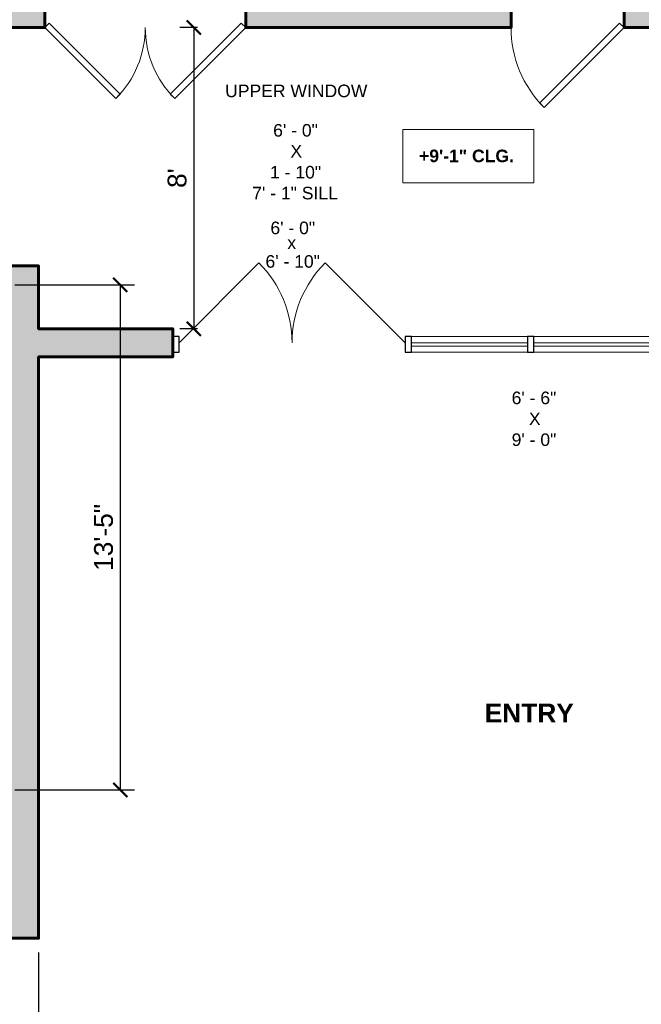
# Model space of a CAD drawing. Header units: inches. Extents: x -2078 to 109126, y -964 to 6385.
# Tile 126 of 137: x 21996 to 22194, y 3659 to 3973. Entities that reach past the tile are written whole.
import ezdxf

# ---------------------------------------------------------------- set-up
doc = ezdxf.new("R2010")
doc.units = ezdxf.units.IN
doc.header["$MEASUREMENT"] = 0
for name, color, linetype, lineweight in [('A-ANNO', 2, 'Continuous', 5), ('A-ANNO-DIMS', 1, 'Continuous', 9), ('A-DOOR', 1, 'Continuous', 18), ('A-GLAZ-CURT', 52, 'Continuous', 9), ('A-GLAZ-CWMG', 51, 'Continuous', 9), ('A-WALL', 3, 'Continuous', 40)]:
    doc.layers.add(name, color=color, linetype=linetype, lineweight=lineweight)
doc.layers.add('A-HATCH', color=9, linetype='Continuous')
doc.styles.add('Arial_1', font='arial.ttf', dxfattribs={"height": 0.0625})
doc.styles.add('Arial_2', font='arial.ttf', dxfattribs={"height": 3})
doc.styles.add('Arial_B', font='arialbd.ttf', dxfattribs={"height": 4.5})
doc.styles.add('Arial_B_1', font='arialbd.ttf', dxfattribs={"height": 3})
doc.styles.add('JC', font='arial.ttf', dxfattribs={"height": 0.125})
doc.dimstyles.new('JC-DIMS', dxfattribs={"dimtxt": 0.125, "dimasz": 0.09375, "dimexe": 0.09375, "dimexo": 0.09375, "dimgap": 0.046875, "dimtad": 1, "dimdec": 1, "dimzin": 0, "dimdsep": 46, "dimlunit": 4, "dimtxsty": 'JC', "dimblk": 'ARCHTICK', "dimcen": 0.09, "dimclrd": 1, "dimclre": 1, "dimclrt": 256, "dimadec": 0, "dimazin": 0, "dimtfac": 1, "dimtdec": 1, "dimtofl": 0, "dimtmove": 1, "dimatfit": 3, "dimfxl": 1, "dimtolj": 1, "dimtzin": 0, "dimarcsym": 0})

# ---------------------------------------------------------------- blocks, each defined once
blk = doc.blocks.new('Door-Curtain-Wall-Double-Storefront - Door-Curtain-Wall-Double-Storefront-1716944-2nd Floor Plan')
at = {"layer": 'A-DOOR', "lineweight": 9}
for p, q in [((-36, 0.5), (-10.54, 25.96)), ((36, 0.5), (10.54, 25.96))]:
    blk.add_line(p, q, dxfattribs=at)
for centre, start, end in [((-36, 0.5), 0, 45), ((36, 0.5), 135, 180)]:
    blk.add_arc(centre, 36, start, end, dxfattribs=at)
blk = doc.blocks.new('JC_DOUBLE DOOR - DOUBLE DOOR-1558173-2nd Floor Plan')
at = {"layer": 'A-DOOR', "lineweight": 30}
for p, q in [((-32, 5), (-9.37, 27.63)), ((-7.96, 26.21), (-30.59, 3.59)), ((-9.37, 27.63), (-7.96, 26.21)), ((9.37, 27.63), (7.96, 26.21)), ((7.96, 26.21), (30.59, 3.59)), ((32, 5), (9.37, 27.63)), ((-30.59, 3.59), (-32, 5)), ((30.59, 3.59), (32, 5))]:
    blk.add_line(p, q, dxfattribs=at)
at = {"layer": 'A-DOOR', "lineweight": 9}
for centre, start, end in [((-32, 5), 360, 45), ((32, 5), 135, 180)]:
    blk.add_arc(centre, 32, start, end, dxfattribs=at)
blk = doc.blocks.new('JC_DOOR_SINGLE PANEL - SINGLE DOOR-1525208-2nd Floor Plan')
at = {"layer": 'A-DOOR', "lineweight": 30}
for p, q in [((-8.87, -27.04), (16.59, -1.59)), ((18, -3), (-7.46, -28.46)), ((16.59, -1.59), (18, -3)), ((-7.46, -28.46), (-8.87, -27.04))]:
    blk.add_line(p, q, dxfattribs=at)
at = {"layer": 'A-DOOR', "lineweight": 9}
blk.add_arc((18, -3), 36, 180, 225, dxfattribs=at)
blk = doc.blocks.new('Rectangular Mullion - 2_5_ x 5_ rectangular-1716951-2nd Floor Plan')
at = {"layer": 'A-GLAZ-CWMG', "lineweight": 30}
for p, q in [((0, 2.5), (-2, 2.5)), ((-2, 2.5), (-2, -2.5)), ((0, -2.5), (0, 2.5)), ((-2, -2.5), (0, -2.5))]:
    blk.add_line(p, q, dxfattribs=at)
blk = doc.blocks.new('System Panel - Glazed-1716952-2nd Floor Plan')
at = {"layer": 'A-GLAZ-CURT', "lineweight": 18}
for p, q in [((18.5, 0.5), (-18.5, 0.5)), ((-18.5, 0.5), (-18.5, -0.5)), ((18.5, -0.5), (18.5, 0.5)), ((-18.5, -0.5), (18.5, -0.5))]:
    blk.add_line(p, q, dxfattribs=at)
blk = doc.blocks.new('Rectangular Mullion - 2_5_ x 5_ rectangular-1716943-2nd Floor Plan')
at = {"layer": 'A-GLAZ-CWMG', "lineweight": 30}
for p, q in [((-1, 2.5), (1, 2.5)), ((-1, -2.5), (-1, 2.5)), ((1, 2.5), (1, -2.5)), ((1, -2.5), (-1, -2.5))]:
    blk.add_line(p, q, dxfattribs=at)
blk = doc.blocks.new('Rectangular Mullion - 2_5_ x 5_ rectangular-1716994-2nd Floor Plan')
at = {"layer": 'A-GLAZ-CWMG', "lineweight": 30}
for p, q in [((-1, 2.5), (1, 2.5)), ((-1, -2.5), (-1, 2.5)), ((1, 2.5), (1, -2.5)), ((1, -2.5), (-1, -2.5))]:
    blk.add_line(p, q, dxfattribs=at)
blk = doc.blocks.new('Rectangular Mullion - 2_5_ x 5_ rectangular-1716784-2nd Floor Plan')
at = {"layer": 'A-GLAZ-CWMG'}
for p, q in [((-235.76, -234.39), (-198.76, -234.39)), ((-198.76, -239.39), (-235.76, -239.39))]:
    blk.add_line(p, q, dxfattribs=at)
blk = doc.blocks.new('_ArchTick')
at = {"color": 0, "linetype": 'ByBlock', "const_width": 0.15}
blk.add_lwpolyline([(-0.5, -0.5), (0.5, 0.5)], dxfattribs=at)
blk = doc.blocks.new('*D919')
at = {"layer": 'A-ANNO-DIMS', "color": 1, "lineweight": -2, "transparency": 16777216}
for p, q in [((22001.88, 3675.98), (22001.88, 3415.15)), ((22313.88, 3675.98), (22313.88, 3415.15)), ((22001.88, 3419.65), (22313.88, 3419.65))]:
    blk.add_line(p, q, dxfattribs=at)
at = {"layer": 'Defpoints', "color": 0, "transparency": 16777216}
for p in [(22001.88, 3680.48), (22313.88, 3680.48), (22313.88, 3419.65)]:
    blk.add_point(p, dxfattribs=at)
at = {"layer": 'A-ANNO-DIMS', "color": 1, "lineweight": -2, "transparency": 16777216, "xscale": 4.5, "yscale": 4.5, "zscale": 4.5, "rotation": 180}
blk.add_blockref('_ArchTick', (22001.88, 3419.65), dxfattribs=at)
at = {"layer": 'A-ANNO-DIMS', "color": 1, "lineweight": -2, "transparency": 16777216, "xscale": 4.5, "yscale": 4.5, "zscale": 4.5}
blk.add_blockref('_ArchTick', (22313.88, 3419.65), dxfattribs=at)
at = {"layer": 'A-ANNO-DIMS', "transparency": 16777216, "insert": (22157.88, 3424.97), "char_height": 6, "width": 0.4874, "attachment_point": 5, "style": 'JC'}
blk.add_mtext("\\A1;26'", dxfattribs=at)
blk = doc.blocks.new('*D923')
at = {"layer": 'A-ANNO-DIMS', "color": 1, "lineweight": -2, "transparency": 16777216}
for p, q in [((23046.88, 3717.02), (23046.88, 3383.14)), ((21468.88, 3675.2), (21468.88, 3383.14)), ((21468.88, 3387.64), (23046.88, 3387.64))]:
    blk.add_line(p, q, dxfattribs=at)
at = {"layer": 'Defpoints', "color": 0, "transparency": 16777216}
for p in [(23046.88, 3721.52), (21468.88, 3679.7), (23046.88, 3387.64)]:
    blk.add_point(p, dxfattribs=at)
at = {"layer": 'A-ANNO-DIMS', "color": 1, "lineweight": -2, "transparency": 16777216, "xscale": 4.5, "yscale": 4.5, "zscale": 4.5, "rotation": 180}
blk.add_blockref('_ArchTick', (21468.88, 3387.64), dxfattribs=at)
at = {"layer": 'A-ANNO-DIMS', "color": 1, "lineweight": -2, "transparency": 16777216, "xscale": 4.5, "yscale": 4.5, "zscale": 4.5}
blk.add_blockref('_ArchTick', (23046.88, 3387.64), dxfattribs=at)
at = {"layer": 'A-ANNO-DIMS', "transparency": 16777216, "insert": (22257.88, 3392.95), "char_height": 6, "width": 0.5739, "attachment_point": 5, "style": 'JC'}
blk.add_mtext('\\A1;131\'-6"', dxfattribs=at)
blk = doc.blocks.new('*D971')
at = {"layer": 'A-ANNO-DIMS', "color": 1, "lineweight": -2, "transparency": 16777216}
for p, q in [((21994.38, 3888.74), (22032.42, 3888.74)), ((22027.92, 3888.74), (22027.92, 3727.74)), ((21994.38, 3727.74), (22032.42, 3727.74))]:
    blk.add_line(p, q, dxfattribs=at)
at = {"layer": 'Defpoints', "color": 0, "transparency": 16777216}
for p in [(21989.88, 3888.74), (21989.88, 3727.74), (22027.92, 3727.74)]:
    blk.add_point(p, dxfattribs=at)
at = {"layer": 'A-ANNO-DIMS', "color": 1, "lineweight": -2, "transparency": 16777216, "xscale": 4.5, "yscale": 4.5, "zscale": 4.5}
for p, rotation in [((22027.92, 3888.74), 90), ((22027.92, 3727.74), 270)]:
    blk.add_blockref('_ArchTick', p, dxfattribs=dict(at, rotation=rotation))
at = {"layer": 'A-ANNO-DIMS', "transparency": 16777216, "insert": (22022.61, 3808.24), "char_height": 6, "width": 0.4874, "attachment_point": 5, "rotation": 90, "style": 'JC'}
blk.add_mtext('\\A1;13\'-5"', dxfattribs=at)
blk = doc.blocks.new('*D977')
at = {"layer": 'A-ANNO-DIMS', "color": 1, "lineweight": -2, "transparency": 16777216}
for p, q in [((22052.5, 3970.74), (22046.84, 3970.74)), ((22051.34, 3970.74), (22051.34, 3874.74)), ((22052.5, 3874.74), (22046.84, 3874.74))]:
    blk.add_line(p, q, dxfattribs=at)
at = {"layer": 'Defpoints', "color": 0, "transparency": 16777216}
for p in [(22057, 3970.74), (22051.34, 3874.74), (22057, 3874.74)]:
    blk.add_point(p, dxfattribs=at)
at = {"layer": 'A-ANNO-DIMS', "color": 1, "lineweight": -2, "transparency": 16777216, "xscale": 4.5, "yscale": 4.5, "zscale": 4.5}
for p, rotation in [((22051.34, 3970.74), 90), ((22051.34, 3874.74), 270)]:
    blk.add_blockref('_ArchTick', p, dxfattribs=dict(at, rotation=rotation))
at = {"layer": 'A-ANNO-DIMS', "transparency": 16777216, "insert": (22046.03, 3922.74), "char_height": 6, "width": 0.4008, "attachment_point": 5, "rotation": 90, "style": 'JC'}
blk.add_mtext("\\A1;8'", dxfattribs=at)
blk = doc.blocks.new('JC- existing door Tag_quad - JC- existing door Tag_quad-839775-2nd Floor Plan')
at = {"layer": 'A-ANNO', "insert": (-0.0234, 0.0378), "char_height": 0.0625, "width": 0.0505, "attachment_point": 1, "style": 'Arial_1', "bg_fill": 3, "box_fill_scale": 1.25, "bg_fill_color": 256, "bg_fill_true_color": 13158600, "bg_fill_transparency": 0}
blk.add_mtext('x', dxfattribs=at)

msp = doc.modelspace()

# ---------------------------------------------------------------- hatches: boundary and pattern name
at = {"layer": 'A-HATCH'}
h = msp.add_hatch(color=256, dxfattribs=at)
h.dxf.hatch_style = 1
h.paths.add_polyline_path([(22085.881, 4616.348), (22072.881, 4616.348), (22072.881, 4545.348), (22085.881, 4545.348)])
h.paths.add_polyline_path([(22325.881, 4616.348), (22312.881, 4616.348), (22312.881, 4525.348), (22315.038, 4525.348), (22315.038, 4406.741), (22273.96, 4406.741), (22273.96, 4401.741), (22322.038, 4401.741), (22322.038, 4406.741), (22320.038, 4406.741), (22320.038, 4525.348), (22325.881, 4525.348)])
h.paths.add_polyline_path([(22565.881, 4616.348), (22552.881, 4616.348), (22552.881, 4525.693), (22560.881, 4525.693), (22560.881, 4406.741), (22547.46, 4406.741), (22547.46, 4401.741), (22570.881, 4401.741), (22570.881, 4406.741), (22565.881, 4406.741)])
h.paths.add_polyline_path([(22441.881, 4567.741), (22436.881, 4567.741), (22436.881, 4406.741), (22416.46, 4406.741), (22416.46, 4401.741), (22448.038, 4401.741), (22448.038, 4406.741), (22441.881, 4406.741)])
h.paths.add_polyline_path([(22686.881, 4567.741), (22681.881, 4567.741), (22681.881, 4406.741), (22667.881, 4406.741), (22667.881, 4401.741), (22686.881, 4401.741)])
h.paths.add_polyline_path([(22619.881, 4406.741), (22606.881, 4406.741), (22606.881, 4401.741), (22619.881, 4401.741)])
h.paths.add_polyline_path([(22804.881, 4616.193), (22792.881, 4616.193), (22792.881, 4526.741), (22804.881, 4526.741)])
h.paths.add_polyline_path([(23044.881, 4616.193), (23032.881, 4616.193), (23032.881, 4525.693), (23044.881, 4525.693)])
h.paths.add_polyline_path([(23285.875, 4616.193), (23272.875, 4616.193), (23272.875, 4524.741), (23278.875, 4524.741), (23278.875, 4525.693), (23284.875, 4525.693), (23284.875, 4532.241), (23285.875, 4532.241), (23285.875, 4563.741), (23409.875, 4563.741), (23409.875, 4533.741), (23375.591, 4533.741), (23375.591, 4524.717), (23381.591, 4524.717), (23381.591, 4525.741), (23421.875, 4525.741), (23421.875, 4616.193), (23409.875, 4616.193), (23409.875, 4573.741), (23285.875, 4573.741)])
h.paths.add_polyline_path([(23419.875, 4441.741), (23422.162, 4441.741), (23422.162, 4451.741), (23381.591, 4451.741), (23381.591, 4452.717), (23375.591, 4452.717), (23375.591, 4451.741), (23375.162, 4451.741), (23375.162, 4449.741), (23278.875, 4449.741), (23278.875, 4452.741), (23272.875, 4452.741), (23272.875, 4449.741), (23270.76, 4449.741), (23270.76, 4429.741), (23274.76, 4429.741), (23274.76, 4424.82), (23279.76, 4424.82), (23279.76, 4441.741), (23409.875, 4441.741), (23409.875, 4338.285), (23337.125, 4338.285), (23337.125, 4336.741), (23279.76, 4336.741), (23279.76, 4341.241), (23274.76, 4341.241), (23274.76, 4324.741), (23279.76, 4324.741), (23279.76, 4330.741), (23337.125, 4330.741), (23337.125, 4329.285), (23409.875, 4329.285), (23409.875, 4223.741), (23279.76, 4223.741), (23279.76, 4235.241), (23274.76, 4235.241), (23274.76, 4214.741), (23279.76, 4214.741), (23279.76, 4217.741), (23410.875, 4217.741), (23410.875, 4099.741), (23279.76, 4099.741), (23279.76, 4127.241), (23274.76, 4127.241), (23274.76, 4113.741), (23269.76, 4113.741), (23269.76, 4097.741), (23244.875, 4097.741), (23244.875, 4092.741), (23410.875, 4092.741), (23410.875, 3999.741), (23285.875, 3999.741), (23285.875, 4016.741), (23273.875, 4016.741), (23273.875, 3980.741), (23201.875, 3980.741), (23201.875, 3970.741), (23222.875, 3970.741), (23222.875, 3950.741), (23228.875, 3950.741), (23228.875, 3970.741), (23285.875, 3970.741), (23285.875, 3993.741), (23410.875, 3993.741), (23410.875, 3874.741), (23228.875, 3874.741), (23228.875, 3914.741), (23222.875, 3914.741), (23222.875, 3874.741), (23208.695, 3874.741), (23208.695, 3866.741), (23410.875, 3866.741), (23410.875, 3830.741), (23425.88, 3830.741), (23425.88, 3765.442), (23351.538, 3765.442), (23351.538, 3806.796), (23279.538, 3806.796), (23279.538, 3771.442), (23147.149, 3771.442), (23147.149, 3660.599), (23153.149, 3660.599), (23153.149, 3765.442), (23285.538, 3765.442), (23285.538, 3800.796), (23345.538, 3800.796), (23345.538, 3759.442), (23431.88, 3759.442), (23431.88, 3836.741), (23419.875, 3836.741), (23419.875, 4231.242), (23584.881, 4231.242), (23584.881, 4241.242), (23419.875, 4241.242), (23419.875, 4341.704)])
h.paths.add_polyline_path([(23279.76, 4288.741), (23274.76, 4288.741), (23274.76, 4283.241), (23279.76, 4283.241)], flags=17)
h.paths.add_polyline_path([(23279.76, 4388.82), (23274.76, 4388.82), (23274.76, 4377.241), (23279.76, 4377.241)], flags=17)
h.paths.add_polyline_path([(23196.875, 4097.741), (23187.37, 4097.741), (23182.992, 4092.335), (23187.655, 4088.559), (23191.042, 4092.741), (23196.875, 4092.741)], flags=17)
h.paths.add_polyline_path([(23164.999, 4060.582), (23160.337, 4064.358), (23157.875, 4061.318), (23157.875, 4049.741), (23163.875, 4049.741), (23163.875, 4059.193)], flags=17)
h.paths.add_polyline_path([(23163.875, 4013.741), (23157.875, 4013.741), (23157.875, 3980.741), (23155.875, 3980.741), (23155.875, 3970.741), (23165.875, 3970.741), (23165.875, 3980.741), (23163.875, 3980.741)], flags=17)
h.paths.add_polyline_path([(22152.381, 3976.741), (22150.881, 3976.741), (22150.881, 3980.741), (22085.881, 3980.741), (22085.881, 4017.381), (22072.881, 4017.381), (22072.881, 3980.741), (22067.881, 3980.741), (22067.881, 3970.741), (22152.381, 3970.741)])
h.paths.add_polyline_path([(22197.881, 4334.741), (22189.881, 4334.741), (22189.881, 4008.741), (22190.881, 4008.741), (22190.881, 3976.741), (22188.381, 3976.741), (22188.381, 3970.741), (22198.381, 3970.741), (22198.381, 3976.741), (22196.881, 3976.741), (22196.881, 4008.741), (22197.881, 4008.741)])
h = msp.add_hatch(color=256, dxfattribs=at)
h.dxf.hatch_style = 1
h.paths.add_polyline_path([(22001.881, 3865.741), (22044.631, 3865.741), (22044.631, 3874.741), (22001.881, 3874.741), (22001.881, 3894.741), (21966.381, 3894.741), (21966.381, 3888.741), (21989.881, 3888.741), (21989.881, 3811.57), (21968.881, 3811.57), (21968.881, 3802.57), (21989.881, 3802.57), (21989.881, 3727.741), (21846.881, 3727.741), (21846.881, 3787.411), (21922.881, 3787.411), (21922.881, 3802.57), (21926.881, 3802.57), (21926.881, 3811.57), (21922.881, 3811.57), (21922.881, 3888.741), (21930.381, 3888.741), (21930.381, 3894.741), (21922.881, 3894.741), (21922.881, 3907.411), (21913.881, 3907.411), (21913.881, 3808.411), (21846.881, 3808.411), (21846.881, 3814.79), (21846.881, 3928.264), (21833.881, 3928.264), (21833.881, 3891.741), (21791.881, 3891.741), (21791.881, 3895.741), (21785.881, 3895.741), (21785.881, 3885.741), (21825.881, 3885.741), (21825.881, 3727.741), (21825.881, 3715.741), (21834.381, 3715.741), (21834.881, 3715.741), (21834.881, 3680.481), (21846.881, 3680.481), (21846.881, 3715.741), (21989.881, 3715.741), (21989.881, 3680.481), (22001.881, 3680.481)])
h.paths.add_polyline_path([(21689.881, 3757.241), (21743.129, 3757.241), (21743.129, 3755.741), (21745.129, 3755.741), (21745.129, 3763.491), (21743.129, 3763.491), (21743.129, 3759.241), (21689.881, 3759.241), (21689.881, 3790.741), (21743.129, 3790.741), (21743.129, 3787.491), (21745.129, 3787.491), (21745.129, 3794.491), (21743.129, 3794.491), (21743.129, 3792.741), (21689.881, 3792.741), (21689.881, 3822.741), (21743.129, 3822.741), (21743.129, 3818.491), (21745.129, 3818.491), (21745.129, 3822.741), (21753.484, 3822.741), (21753.484, 3831.741), (21689.881, 3831.741), (21689.881, 3967.741), (21785.881, 3967.741), (21785.881, 3931.741), (21791.881, 3931.741), (21791.881, 3970.741), (22003.881, 3970.741), (22003.881, 3980.741), (22000.881, 3980.741), (22000.881, 4028.741), (21992.881, 4028.741), (21992.881, 3980.741), (21689.881, 3980.741), (21689.881, 4093.741), (21739.672, 4093.741), (21739.672, 4100.741), (21676.881, 4100.741), (21676.881, 3889.741), (21614.734, 3889.741), (21614.734, 3883.741), (21676.881, 3883.741), (21676.881, 3781.741), (21654.881, 3781.741), (21654.881, 3771.741), (21676.881, 3771.741), (21676.881, 3679.293), (21689.881, 3679.293), (21689.881, 3715.741), (21689.881, 3727.741)])
h.paths.add_polyline_path([(21468.881, 3771.741), (21493.881, 3771.741), (21493.881, 3781.741), (21492.881, 3781.741), (21492.881, 3810.741), (21482.881, 3810.741), (21482.881, 3781.741), (21468.881, 3781.741), (21468.881, 3788.741), (21456.881, 3788.741), (21456.881, 3679.705), (21468.881, 3679.705)])

# ---------------------------------------------------------------- linework, layer by layer
at = {"layer": 'A-ANNO', "flags": 128}
msp.add_lwpolyline([(22117.966, 3938.28), (22159.702, 3938.28), (22159.702, 3921.212), (22117.966, 3921.212)], close=True, dxfattribs=at)
at = {"layer": 'A-WALL', "lineweight": 60}
for points in [[(22188.381, 3970.741), (22198.381, 3970.741), (22198.381, 3976.741), (22196.881, 3976.741), (22196.881, 4008.741), (22197.881, 4008.741), (22197.881, 4334.741), (22189.881, 4334.741), (22189.881, 4008.741), (22190.881, 4008.741), (22190.881, 3976.741), (22188.381, 3976.741)], [(22150.881, 3980.741), (22085.881, 3980.741), (22085.881, 4017.381), (22072.881, 4017.381), (22072.881, 3980.741), (22067.881, 3980.741), (22067.881, 3970.741), (22152.381, 3970.741), (22152.381, 3976.741), (22150.881, 3976.741)]]:
    msp.add_lwpolyline(points, close=True, dxfattribs=at)
for points in [[(21791.881, 3970.741), (22003.881, 3970.741), (22003.881, 3980.741)], [(21989.881, 3680.481), (22001.881, 3680.481), (22001.881, 3865.741), (22044.631, 3865.741), (22044.631, 3874.741), (22001.881, 3874.741), (22001.881, 3894.741), (21966.381, 3894.741)]]:
    msp.add_lwpolyline(points, dxfattribs=at)

# ---------------------------------------------------------------- block references
at = {"layer": 'A-DOOR', "rotation": 180}
msp.add_blockref('JC_DOUBLE DOOR - DOUBLE DOOR-1558173-2nd Floor Plan', (22035.881, 3975.741), dxfattribs=at)
at = {"layer": 'A-DOOR'}
for name, p in [('JC_DOOR_SINGLE PANEL - SINGLE DOOR-1525208-2nd Floor Plan', (22170.381, 3973.741)), ('Door-Curtain-Wall-Double-Storefront - Door-Curtain-Wall-Double-Storefront-1716944-2nd Floor Plan', (22082.631, 3869.741))]:
    msp.add_blockref(name, p, dxfattribs=at)
at = {"layer": 'A-GLAZ-CURT'}
for p in [(22139.131, 3869.741), (22178.131, 3869.741)]:
    msp.add_blockref('System Panel - Glazed-1716952-2nd Floor Plan', p, dxfattribs=at)
at = {"layer": 'A-GLAZ-CWMG', "rotation": 180}
msp.add_blockref('Rectangular Mullion - 2_5_ x 5_ rectangular-1716951-2nd Floor Plan', (22044.631, 3869.741), dxfattribs=at)
at = {"layer": 'A-GLAZ-CWMG', "extrusion": (0, 0, -1), "rotation": 180}
for name, p in [('Rectangular Mullion - 2_5_ x 5_ rectangular-1716943-2nd Floor Plan', (-22119.631, 3869.741)), ('Rectangular Mullion - 2_5_ x 5_ rectangular-1716994-2nd Floor Plan', (-22158.631, 3869.741))]:
    msp.add_blockref(name, p, dxfattribs=at)
at = {"layer": 'A-GLAZ-CWMG'}
for p in [(22356.391, 4106.63), (22395.391, 4106.63)]:
    msp.add_blockref('Rectangular Mullion - 2_5_ x 5_ rectangular-1716784-2nd Floor Plan', p, dxfattribs=at)

# ---------------------------------------------------------------- texts
at = {"layer": 'A-ANNO', "attachment_point": 1}
for s, insert, char_height, width, style in [('UPPER WINDOW', (22061.32, 3952.547), 4, 57.974, 'Arial_2'), ('6\' - 0" ', (22076.615, 3939.977), 4, 19.998, 'Arial_2'), ('X', (22082.115, 3933.311), 4, 4.646, 'Arial_2'), ('+9\'-1" CLG.', (22123.086, 3931.827), 4, 37.976, 'Arial_B_1'), ('1 - 10" ', (22075.615, 3926.644), 4, 22.422, 'Arial_2'), ('7\' - 1" SILL', (22069.949, 3919.977), 4, 34.138, 'Arial_2'), ('6\' - 0"', (22075.745, 3908.879), 4, 17.978, 'Arial_2'), ('6\' - 10"', (22074.17, 3898.197), 4, 21.816, 'Arial_2'), ('6\' - 6" ', (22152.584, 3854.709), 4, 19.19, 'Arial_2'), ('X', (22158.084, 3848.043), 4, 4.646, 'Arial_2'), ('9\' - 0"', (22152.584, 3841.376), 4, 17.978, 'Arial_2'), ('ENTRY', (22143.999, 3755.298), 6, 34.946, 'Arial_B')]:
    msp.add_mtext(s, dxfattribs=dict(at, insert=insert, char_height=char_height, width=width, style=style))

# ---------------------------------------------------------------- dimensions: what is measured, and where the dimension line sits
at = {"layer": 'A-ANNO-DIMS'}
for base, p1, p2, picture, middle in [((22051.339, 3874.741), (22056.996, 3970.741), (22056.996, 3874.741), '*D977', (22046.025, 3922.741)), ((22027.923, 3727.741), (21989.881, 3888.741), (21989.881, 3727.741), '*D971', (22022.608, 3808.241))]:
    dim = msp.add_linear_dim(base=base, p1=p1, p2=p2, angle=90, dimstyle='JC-DIMS', dxfattribs=at)
    dim.commit()
    dim.dimension.update_dxf_attribs({"geometry": picture, "text_midpoint": middle})
for base, p1, p2, picture, middle in [((23046.881, 3387.639), (21468.881, 3679.705), (23046.881, 3721.521), '*D923', (22257.881, 3392.955)), ((22313.881, 3419.652), (22001.881, 3680.481), (22313.881, 3680.481), '*D919', (22157.881, 3424.965))]:
    dim = msp.add_linear_dim(base=base, p1=p1, p2=p2, dimstyle='JC-DIMS', dxfattribs=at)
    dim.commit()
    dim.dimension.update_dxf_attribs({"geometry": picture, "text_midpoint": middle})

# ---------------------------------------------------------------- next in the draw order: block references
at = {"layer": 'A-ANNO', "xscale": 64, "yscale": 64, "zscale": 64}
msp.add_blockref('JC- existing door Tag_quad - JC- existing door Tag_quad-839775-2nd Floor Plan', (22082.63, 3901.741), dxfattribs=at)

doc.saveas('drawing.dxf')
